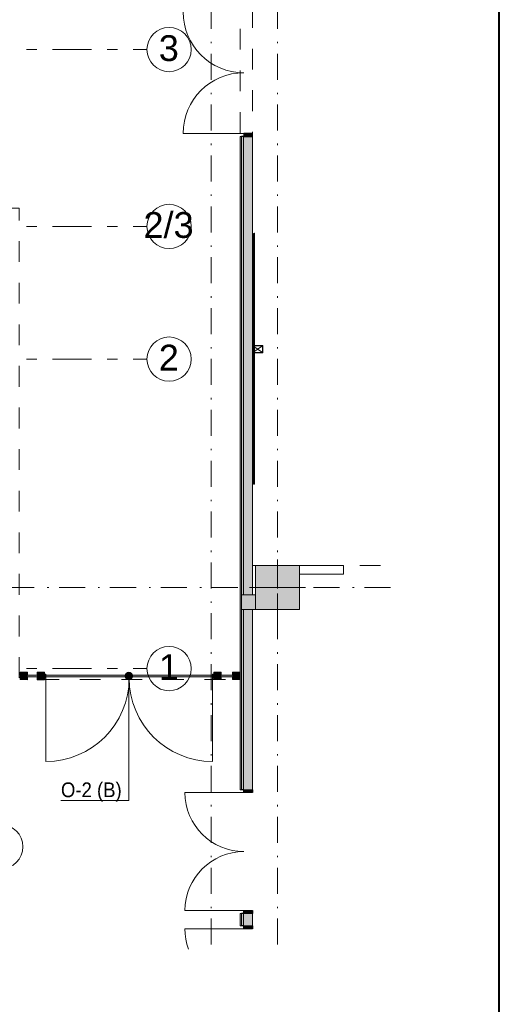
# Model space of a CAD drawing. Header units: millimetres. Extents: x 0 to 1395, y 0 to 589.
# Tile 16 of 23: x 382 to 415, y 134 to 201. Entities that reach past the tile are written whole.
import ezdxf
from ezdxf.xclip import XClip

# ---------------------------------------------------------------- set-up
doc = ezdxf.new("R2010")
doc.units = ezdxf.units.MM
doc.header["$MEASUREMENT"] = 0
doc.header["$XCLIPFRAME"] = 0
for name, pattern in [('Штрих-Штриховая', [10.936111, 5.291667, -2.116667, 1.411111, -2.116667]), ('Штриховая', [5.644444, 2.822222, -2.822222]), ('Штрихпунктирная', [6.702778, 3.527778, -1.763889, 0, -1.411111])]:
    doc.linetypes.add(name, pattern=pattern)
for name, color, linetype in [('АИ - Фасадная отделка', 7, 'Continuous'), ('Конструктив - ГКЛ', 7, 'Continuous'), ('Конструктив - Колонны', 7, 'Continuous'), ('Конструктив - Стены наружние фасад', 7, 'Continuous'), ('Конструктив - Фасадные стены сущ', 7, 'Continuous'), ('Местность - Забор', 7, 'Continuous'), ('Элемент Модели - Зона', 7, 'Continuous'), ('Элемент модели - Зоны уличных помещений', 7, 'Continuous'), ('Элемент Модели - Оси', 7, 'Continuous'), ('Элемент модели - Оси Улица Бани', 7, 'Continuous')]:
    doc.layers.add(name, color=color, linetype=linetype)
doc.styles.add('СГЕНЕРИР_СТИЛЬ_3', font='txt')

# ---------------------------------------------------------------- blocks, each defined once
blk = doc.blocks.new('Чертеж_2_2', base_point=(217.704, 72.604))
at = {"layer": 'Конструктив - Колонны', "linetype": 'Continuous', "lineweight": 0, "true_color": 0x000000}
blk.add_hatch(color=18, dxfattribs=at).paths.add_polyline_path([(398.454, 161.104), (401.454, 161.104), (401.454, 164.104), (398.454, 164.104)])
at = {"layer": 'Конструктив - Стены наружние фасад', "linetype": 'Continuous', "lineweight": 0, "true_color": 0x000000}
for points in [[(397.429, 148.889), (397.504, 148.889), (397.504, 193.204), (397.429, 193.204)], [(397.654, 193.204), (397.504, 193.204), (397.504, 162.104), (397.654, 162.104)], [(398.254, 193.204), (397.654, 193.204), (397.654, 162.104), (398.254, 162.104)], [(398.254, 193.204), (398.254, 193.404), (397.679, 193.404), (397.679, 193.204)], [(397.654, 161.104), (397.504, 161.104), (397.504, 148.889), (397.654, 148.889)], [(397.654, 148.889), (398.254, 148.889), (398.254, 161.104), (397.654, 161.104)], [(398.254, 148.889), (397.679, 148.889), (397.679, 148.689), (398.254, 148.689)], [(397.429, 139.654), (397.504, 139.654), (397.504, 140.489), (397.429, 140.489)], [(397.654, 140.489), (397.504, 140.489), (397.504, 139.654), (397.654, 139.654)], [(397.654, 139.654), (398.254, 139.654), (398.254, 140.489), (397.654, 140.489)], [(397.679, 140.489), (398.254, 140.489), (398.254, 140.689), (397.679, 140.689)], [(398.254, 139.654), (397.679, 139.654), (397.679, 139.454), (398.254, 139.454)]]:
    blk.add_hatch(color=18, dxfattribs=at).paths.add_polyline_path(points)
at = {"layer": 'Конструктив - Фасадные стены сущ', "linetype": 'Continuous', "lineweight": 0, "true_color": 0x000000}
for points in [[(397.654, 161.104), (397.654, 162.104), (397.504, 162.104), (397.504, 161.104)], [(398.254, 161.104), (398.254, 162.104), (397.654, 162.104), (397.654, 161.104)], [(398.254, 161.104), (398.454, 161.104), (398.454, 162.104), (398.254, 162.104)]]:
    blk.add_hatch(color=18, dxfattribs=at).paths.add_polyline_path(points)
at = {"layer": 'Местность - Забор', "linetype": 'Continuous', "lineweight": 0, "true_color": 0x2b2b2b}
for points in [[(382.657, 156.579), (382.507, 156.579), (382.506, 156.354), (383.006, 156.353), (383.007, 156.578), (382.857, 156.579), (382.857, 156.629), (383.007, 156.628), (383.007, 156.853), (382.507, 156.854), (382.507, 156.629), (382.657, 156.629)], [(383.796, 156.577), (383.646, 156.577), (383.646, 156.352), (384.146, 156.352), (384.146, 156.577), (383.996, 156.577), (383.996, 156.627), (384.146, 156.627), (384.146, 156.852), (383.646, 156.852), (383.646, 156.627), (383.796, 156.627)], [(395.796, 156.579), (395.646, 156.579), (395.646, 156.354), (396.146, 156.354), (396.146, 156.579), (395.996, 156.579), (395.996, 156.629), (396.146, 156.629), (396.146, 156.854), (395.646, 156.854), (395.646, 156.629), (395.796, 156.629)], [(397.057, 156.579), (396.907, 156.579), (396.907, 156.354), (397.407, 156.354), (397.407, 156.579), (397.257, 156.579), (397.257, 156.629), (397.407, 156.629), (397.407, 156.854), (396.907, 156.854), (396.907, 156.629), (397.057, 156.629)]]:
    blk.add_hatch(color=250, dxfattribs=at).paths.add_polyline_path(points)
at = {"layer": 'Местность - Забор', "linetype": 'Continuous', "lineweight": 0, "true_color": 0x000000}
for points in [[(382.556, 156.654), (382.556, 156.554), (382.657, 156.554), (382.657, 156.654)], [(382.857, 156.654), (382.857, 156.554), (383.796, 156.552), (383.796, 156.652)], [(383.996, 156.652), (383.996, 156.552), (395.796, 156.554), (395.796, 156.654)], [(384.021, 156.729), (384.021, 156.454), (384.246, 156.454), (384.246, 156.729)], [(395.771, 156.454), (395.771, 156.729), (395.546, 156.729), (395.546, 156.454)], [(395.996, 156.654), (395.996, 156.554), (397.057, 156.554), (397.057, 156.654)], [(397.257, 156.654), (397.257, 156.554), (397.304, 156.554), (397.304, 156.654)]]:
    blk.add_hatch(color=18, dxfattribs=at).paths.add_polyline_path(points)
at = {"layer": 'Элемент Модели - Зона', "linetype": 'Continuous', "lineweight": 0, "true_color": 0x000000}
blk.add_hatch(color=18, dxfattribs=at).paths.add_polyline_path([(389.619, 156.604), (389.638, 156.509), (389.692, 156.428), (389.773, 156.373), (389.869, 156.354), (389.965, 156.373), (390.046, 156.428), (390.1, 156.509), (390.119, 156.604), (390.1, 156.7), (390.046, 156.781), (389.965, 156.835), (389.869, 156.854), (389.773, 156.835), (389.692, 156.781), (389.638, 156.7)])
at = {"layer": 'АИ - Фасадная отделка', "color": 7, "linetype": 'Continuous', "lineweight": 15, "ltscale": 0.5}
for q in [(398.336, 186.632), (398.386, 169.62)]:
    blk.add_line((398.386, 186.632), q, dxfattribs=at)
at = {"layer": 'АИ - Фасадная отделка', "color": 7, "linetype": 'Continuous', "lineweight": 15, "ltscale": 0.5, "flags": 128}
blk.add_lwpolyline([(398.386, 169.62), (398.336, 169.62), (398.336, 186.632), (398.386, 186.632)], close=True, dxfattribs=at)
at = {"layer": 'АИ - Фасадная отделка', "color": 7, "linetype": 'Continuous', "lineweight": 15, "ltscale": 0.5}
blk.add_point((398.386, 186.632), dxfattribs=at)
at = {"layer": 'Конструктив - ГКЛ', "color": 251, "linetype": 'Continuous', "lineweight": 15, "ltscale": 0.5, "true_color": 0x575757, "flags": 128}
for points in [[(404.439, 164.104), (401.454, 164.104)], [(404.439, 163.504), (404.439, 164.104)], [(401.479, 163.504), (404.439, 163.504)]]:
    blk.add_lwpolyline(points, dxfattribs=at)
at = {"layer": 'Конструктив - Колонны', "color": 251, "linetype": 'Continuous', "lineweight": 5, "ltscale": 0.5, "true_color": 0x575757}
for p, q in [((399.954, 163.004), (399.954, 164.504)), ((399.554, 162.604), (398.054, 162.604)), ((400.354, 162.604), (401.854, 162.604)), ((399.954, 162.204), (399.954, 160.704))]:
    blk.add_line(p, q, dxfattribs=at)
at = {"layer": 'Конструктив - Колонны', "color": 251, "linetype": 'Continuous', "lineweight": 15, "ltscale": 0.5, "true_color": 0x575757, "flags": 128}
blk.add_lwpolyline([(398.454, 161.104), (401.454, 161.104), (401.454, 164.104), (398.454, 164.104)], close=True, dxfattribs=at)
at = {"layer": 'Конструктив - Колонны', "color": 251, "linetype": 'Continuous', "lineweight": 5, "ltscale": 0.5, "true_color": 0x575757}
blk.add_point((399.954, 162.604), dxfattribs=at)
at = {"layer": 'Конструктив - Стены наружние фасад', "color": 251, "linetype": 'Continuous', "lineweight": 15, "ltscale": 0.5, "true_color": 0x575757}
for p, q in [((397.679, 193.404), (393.554, 193.404)), ((397.504, 193.204), (397.429, 193.204)), ((397.504, 193.204), (397.429, 193.204)), ((397.504, 193.204), (397.429, 193.204)), ((397.679, 148.689), (393.679, 148.689)), ((397.504, 148.889), (397.429, 148.889)), ((397.504, 148.889), (397.429, 148.889)), ((397.504, 148.889), (397.429, 148.889)), ((397.679, 140.689), (393.679, 140.689)), ((397.504, 140.489), (397.429, 140.489)), ((397.504, 140.489), (397.429, 140.489)), ((397.504, 140.489), (397.429, 140.489)), ((397.504, 139.654), (397.429, 139.654)), ((397.504, 139.654), (397.429, 139.654)), ((397.504, 139.654), (397.429, 139.654)), ((397.679, 139.454), (393.679, 139.454))]:
    blk.add_line(p, q, dxfattribs=at)
at = {"layer": 'Конструктив - Стены наружние фасад', "color": 251, "linetype": 'Continuous', "lineweight": 20, "ltscale": 0.5, "true_color": 0x575757}
for p, q in [((397.429, 193.204), (397.429, 193.019)), ((397.429, 193.204), (397.429, 193.019)), ((397.429, 193.204), (397.429, 193.019)), ((397.504, 162.104), (397.504, 193.204)), ((397.654, 162.104), (397.654, 193.204)), ((398.254, 193.204), (398.254, 193.019)), ((398.254, 193.204), (398.254, 193.019)), ((398.254, 193.204), (398.254, 193.019)), ((397.654, 162.104), (397.504, 162.104)), ((397.504, 162.104), (397.504, 161.104)), ((397.654, 162.104), (397.504, 162.104)), ((397.504, 162.104), (397.504, 161.104)), ((398.254, 162.104), (397.654, 162.104)), ((398.254, 162.104), (397.654, 162.104)), ((397.504, 161.104), (397.654, 161.104)), ((397.504, 148.889), (397.504, 161.104)), ((397.504, 161.104), (397.654, 161.104)), ((397.654, 161.104), (398.254, 161.104)), ((397.654, 148.889), (397.654, 161.104)), ((397.654, 161.104), (398.254, 161.104)), ((397.429, 148.889), (397.429, 149.074)), ((397.429, 148.889), (397.429, 149.074)), ((397.429, 148.889), (397.429, 149.074)), ((398.254, 148.889), (398.254, 149.074)), ((398.254, 148.889), (398.254, 149.074)), ((398.254, 148.889), (398.254, 149.074)), ((397.429, 140.489), (397.429, 140.304)), ((397.429, 140.489), (397.429, 140.304)), ((397.429, 140.489), (397.429, 140.304)), ((397.504, 139.654), (397.504, 140.489)), ((397.654, 139.654), (397.654, 140.489)), ((398.254, 140.489), (398.254, 140.304)), ((398.254, 140.489), (398.254, 140.304)), ((398.254, 140.489), (398.254, 140.304)), ((397.429, 139.654), (397.429, 139.839)), ((397.429, 139.654), (397.429, 139.839)), ((397.429, 139.654), (397.429, 139.839)), ((398.254, 139.654), (398.254, 139.839)), ((398.254, 139.654), (398.254, 139.839)), ((398.254, 139.654), (398.254, 139.839))]:
    blk.add_line(p, q, dxfattribs=at)
at = {"layer": 'Конструктив - Стены наружние фасад', "color": 251, "linetype": 'Continuous', "lineweight": 30, "ltscale": 0.5, "true_color": 0x575757}
for p, q in [((397.654, 193.204), (397.504, 193.204)), ((397.654, 193.204), (397.504, 193.204)), ((397.654, 193.204), (397.504, 193.204)), ((398.254, 193.404), (397.679, 193.404)), ((397.679, 193.404), (397.679, 193.204)), ((397.679, 193.204), (398.254, 193.204)), ((398.254, 193.204), (398.254, 193.404)), ((397.654, 148.889), (397.504, 148.889)), ((397.654, 148.889), (397.504, 148.889)), ((397.654, 148.889), (397.504, 148.889)), ((397.679, 148.689), (397.679, 148.889)), ((397.679, 148.889), (398.254, 148.889)), ((398.254, 148.689), (397.679, 148.689)), ((398.254, 148.889), (398.254, 148.689)), ((397.654, 140.489), (397.504, 140.489)), ((397.654, 140.489), (397.504, 140.489)), ((397.654, 140.489), (397.504, 140.489)), ((397.679, 140.489), (397.679, 140.689)), ((397.679, 140.689), (398.254, 140.689)), ((398.254, 140.489), (397.679, 140.489)), ((398.254, 140.689), (398.254, 140.489)), ((397.654, 139.654), (397.504, 139.654)), ((397.654, 139.654), (397.504, 139.654)), ((397.654, 139.654), (397.504, 139.654)), ((397.679, 139.454), (397.679, 139.654)), ((397.679, 139.654), (398.254, 139.654)), ((398.254, 139.654), (398.254, 139.454)), ((398.254, 139.454), (397.679, 139.454))]:
    blk.add_line(p, q, dxfattribs=at)
at = {"layer": 'Конструктив - Стены наружние фасад', "color": 251, "linetype": 'Continuous', "lineweight": 5, "ltscale": 0.5, "true_color": 0x575757}
for p, q in [((397.679, 193.204), (397.654, 193.204)), ((397.679, 193.204), (397.654, 193.204)), ((397.679, 193.204), (397.654, 193.204)), ((398.254, 193.204), (397.679, 193.204)), ((398.254, 193.204), (397.679, 193.204)), ((398.254, 193.204), (397.679, 193.204)), ((397.679, 148.889), (397.654, 148.889)), ((397.679, 148.889), (397.654, 148.889)), ((397.679, 148.889), (397.654, 148.889)), ((398.254, 148.889), (397.679, 148.889)), ((398.254, 148.889), (397.679, 148.889)), ((398.254, 148.889), (397.679, 148.889)), ((397.679, 140.489), (397.654, 140.489)), ((397.679, 140.489), (397.654, 140.489)), ((397.679, 140.489), (397.654, 140.489)), ((398.254, 140.489), (397.679, 140.489)), ((398.254, 140.489), (397.679, 140.489)), ((398.254, 140.489), (397.679, 140.489)), ((397.679, 139.654), (397.654, 139.654)), ((397.679, 139.654), (397.654, 139.654)), ((397.679, 139.654), (397.654, 139.654)), ((398.254, 139.654), (397.679, 139.654)), ((398.254, 139.654), (397.679, 139.654)), ((398.254, 139.654), (397.679, 139.654))]:
    blk.add_line(p, q, dxfattribs=at)
at = {"layer": 'Конструктив - Стены наружние фасад', "color": 251, "linetype": 'Continuous', "lineweight": 20, "ltscale": 0.5, "true_color": 0x575757, "flags": 128}
for points in [[(397.429, 193.204), (397.429, 148.889)], [(398.254, 162.104), (398.254, 193.204)], [(398.254, 148.889), (398.254, 161.104)], [(397.429, 140.489), (397.429, 139.654)], [(398.254, 139.654), (398.254, 140.489)]]:
    blk.add_lwpolyline(points, dxfattribs=at)
at = {"layer": 'Конструктив - Стены наружние фасад', "color": 251, "linetype": 'Continuous', "lineweight": 15, "ltscale": 0.5, "true_color": 0x575757}
for centre, start, end in [((397.679, 201.654), 180, 270), ((397.679, 193.404), 90, 180)]:
    blk.add_arc(centre, 4.125, start, end, dxfattribs=at)
at = {"layer": 'Конструктив - Стены наружние фасад', "color": 251, "linetype": 'Continuous', "lineweight": 5, "ltscale": 0.5, "true_color": 0x575757}
for centre, start, end in [((397.679, 148.689), 180, 270), ((397.679, 140.689), 90, 180), ((397.679, 139.454), 180, 200.10772)]:
    blk.add_arc(centre, 4, start, end, dxfattribs=at)
at = {"layer": 'Конструктив - Фасадные стены сущ', "color": 7, "linetype": 'Continuous', "lineweight": 15, "ltscale": 0.5}
for p, q in [((398.929, 179.002), (398.279, 178.552)), ((398.279, 179.002), (398.929, 178.552))]:
    blk.add_line(p, q, dxfattribs=at)
at = {"layer": 'Конструктив - Фасадные стены сущ', "color": 7, "linetype": 'Continuous', "lineweight": 15, "ltscale": 0.5, "flags": 128}
for points in [[(398.254, 178.527), (398.254, 179.027), (398.954, 179.027), (398.954, 178.527)], [(398.279, 178.552), (398.279, 179.002), (398.929, 179.002), (398.929, 178.552)]]:
    blk.add_lwpolyline(points, close=True, dxfattribs=at)
at = {"layer": 'Конструктив - Фасадные стены сущ', "color": 251, "linetype": 'Continuous', "lineweight": 20, "ltscale": 0.5, "true_color": 0x575757, "flags": 128}
for points in [[(398.454, 162.104), (398.254, 162.104)], [(398.254, 161.104), (398.454, 161.104)]]:
    blk.add_lwpolyline(points, dxfattribs=at)
at = {"layer": 'Местность - Забор', "color": 7, "linetype": 'Continuous', "lineweight": 15, "ltscale": 0.5}
for p, q in [((382.507, 156.579), (382.506, 156.354)), ((382.506, 156.354), (383.006, 156.353)), ((382.507, 156.854), (382.507, 156.629)), ((382.507, 156.854), (383.007, 156.853)), ((382.507, 156.629), (382.657, 156.629)), ((382.507, 156.579), (382.657, 156.579)), ((382.657, 156.629), (382.657, 156.579)), ((382.857, 156.629), (382.857, 156.579)), ((382.857, 156.629), (383.007, 156.628)), ((382.857, 156.579), (383.007, 156.578)), ((383.007, 156.578), (383.006, 156.353)), ((383.007, 156.853), (383.007, 156.628)), ((383.646, 156.852), (383.646, 156.627)), ((383.646, 156.852), (384.146, 156.852)), ((383.646, 156.627), (383.796, 156.627)), ((383.646, 156.577), (383.646, 156.352)), ((383.646, 156.577), (383.796, 156.577)), ((383.646, 156.352), (384.146, 156.352)), ((383.796, 156.627), (383.796, 156.577)), ((383.996, 156.627), (383.996, 156.577)), ((384.146, 156.627), (383.996, 156.627)), ((384.146, 156.577), (383.996, 156.577)), ((384.146, 156.852), (384.146, 156.627)), ((384.146, 156.577), (384.146, 156.352)), ((396.146, 156.854), (395.646, 156.854)), ((395.646, 156.854), (395.646, 156.629)), ((395.796, 156.629), (395.646, 156.629)), ((395.646, 156.579), (395.646, 156.354)), ((395.796, 156.579), (395.646, 156.579)), ((396.146, 156.354), (395.646, 156.354)), ((395.796, 156.629), (395.796, 156.579)), ((395.996, 156.629), (395.996, 156.579)), ((396.146, 156.629), (395.996, 156.629)), ((396.146, 156.579), (395.996, 156.579)), ((396.146, 156.854), (396.146, 156.629)), ((396.146, 156.579), (396.146, 156.354)), ((396.907, 156.854), (396.907, 156.629)), ((397.407, 156.854), (396.907, 156.854)), ((397.057, 156.629), (396.907, 156.629)), ((397.057, 156.579), (396.907, 156.579)), ((396.907, 156.579), (396.907, 156.354)), ((397.407, 156.354), (396.907, 156.354)), ((397.057, 156.629), (397.057, 156.579)), ((397.257, 156.629), (397.257, 156.579)), ((397.407, 156.629), (397.257, 156.629)), ((397.407, 156.579), (397.257, 156.579)), ((397.407, 156.854), (397.407, 156.629)), ((397.407, 156.579), (397.407, 156.354))]:
    blk.add_line(p, q, dxfattribs=at)
at = {"layer": 'Местность - Забор', "color": 7, "linetype": 'Continuous', "lineweight": 15, "ltscale": 0.5, "flags": 128}
for points in [[(382.556, 156.654), (382.556, 156.554), (382.657, 156.554), (382.657, 156.654)], [(382.857, 156.654), (382.857, 156.554), (383.796, 156.552), (383.796, 156.652)], [(383.996, 156.652), (383.996, 156.552), (395.796, 156.554), (395.796, 156.654)], [(384.021, 156.729), (384.246, 156.729), (384.246, 156.454), (384.021, 156.454)], [(395.771, 156.454), (395.546, 156.454), (395.546, 156.729), (395.771, 156.729)], [(395.996, 156.654), (395.996, 156.554), (397.057, 156.554), (397.057, 156.654)], [(397.257, 156.654), (397.257, 156.554), (397.304, 156.554), (397.304, 156.654)]]:
    blk.add_lwpolyline(points, close=True, dxfattribs=at)
for points in [[(382.556, 156.629), (382.556, 156.579)], [(383.007, 156.653), (383.646, 156.652)], [(383.007, 156.553), (383.646, 156.552)], [(396.146, 156.654), (396.907, 156.654)], [(396.146, 156.554), (396.907, 156.554)], [(397.304, 156.629), (397.304, 156.579)]]:
    blk.add_lwpolyline(points, dxfattribs=at)
at = {"layer": 'Элемент Модели - Зона', "color": 7, "linetype": 'Continuous', "lineweight": 15, "ltscale": 0.5}
for p, q in [((384.246, 156.454), (384.246, 150.804)), ((389.869, 156.354), (389.869, 148.145)), ((395.546, 156.454), (395.546, 150.804)), ((389.318, 148.145), (385.269, 148.145)), ((389.869, 148.145), (389.318, 148.145))]:
    blk.add_line(p, q, dxfattribs=at)
at = {"layer": 'Элемент Модели - Зона', "color": 7, "linetype": 'Штриховая', "lineweight": 15, "ltscale": 0.5, "flags": 128}
blk.add_lwpolyline([(407.644, 210.292), (401.454, 210.292), (401.454, 207.854), (398.454, 207.854), (398.454, 210.292), (398.254, 210.292), (398.254, 164.104), (407.644, 164.104)], dxfattribs=at)
at = {"layer": 'Элемент Модели - Зона', "color": 7, "linetype": 'Continuous', "lineweight": 15, "ltscale": 0.5}
blk.add_circle((389.869, 156.604), 0.25, dxfattribs=at)
for centre, start, end in [((384.246, 156.454), 270, 0), ((395.546, 156.454), 180, 270)]:
    blk.add_arc(centre, 5.65, start, end, dxfattribs=at)
at = {"layer": 'Элемент модели - Зоны уличных помещений', "color": 7, "linetype": 'Штриховая', "lineweight": 15, "ltscale": 0.5, "flags": 128}
blk.add_lwpolyline([(165.259, 200.352), (168.467, 200.352), (219.03, 200.237), (358.431, 200.352), (358.431, 188.352), (382.431, 188.352), (382.431, 156.354), (397.429, 156.354), (397.429, 216.729), (367.43, 216.729), (367.43, 222.852), (164.979, 222.852)], close=True, dxfattribs=at)
at = {"layer": 'Элемент Модели - Оси', "color": 7, "linetype": 'Штрихпунктирная', "lineweight": 15, "ltscale": 0.5}
for p, q in [((395.454, 533.604), (395.454, 138.079)), ((399.954, 533.604), (399.954, 138.079)), ((153.901, 162.604), (407.644, 162.604))]:
    blk.add_line(p, q, dxfattribs=at)
at = {"layer": 'Элемент модели - Оси Улица Бани', "color": 7, "linetype": 'Штрих-Штриховая', "lineweight": 15, "ltscale": 0.5}
for p, q in [((362.824, 199.102), (391.101, 199.102)), ((362.824, 187.102), (391.101, 187.102)), ((362.824, 178.102), (391.101, 178.102)), ((362.824, 157.102), (391.101, 157.102))]:
    blk.add_line(p, q, dxfattribs=at)
at = {"layer": 'Элемент модели - Оси Улица Бани', "color": 7, "linetype": 'Continuous', "lineweight": 15, "ltscale": 0.5}
for centre in [(392.601, 199.102), (392.601, 187.102), (392.601, 178.102), (392.601, 157.102), (381.186, 145.023)]:
    blk.add_circle(centre, 1.5, dxfattribs=at)
at = {"color": 7, "linetype": 'Continuous', "lineweight": 15, "insert": (385.269, 148.081), "char_height": 1, "attachment_point": 7, "style": 'СГЕНЕРИР_СТИЛЬ_3'}
blk.add_mtext('\\A1;{\\W0.900000x;\\pql;\\fArial|b0|i0|c204|p38;О-\\fArial|b0|i0|c204|p38;2\\fArial|b0|i0|c204|p38; (В)}', dxfattribs=at)
at = {"layer": 'Элемент модели - Оси Улица Бани', "color": 7, "linetype": 'Continuous', "lineweight": 15, "char_height": 1.75, "attachment_point": 6, "style": 'СГЕНЕРИР_СТИЛЬ_3'}
for s, insert in [('\\A1;{\\pqr;\\pt0;\\fArial|b0|i0|c204|p38;3}', (393.265, 199.187)), ('\\A1;{\\pqr;\\pt0;\\fArial|b0|i0|c204|p38;2/3}', (394.265, 187.187)), ('\\A1;{\\pqr;\\pt0;\\fArial|b0|i0|c204|p38;2}', (393.265, 178.202)), ('\\A1;{\\pqr;\\pt0;\\fArial|b0|i0|c204|p38;1}', (393.265, 157.202))]:
    blk.add_mtext(s, dxfattribs=dict(at, insert=insert))

msp = doc.modelspace()

# ---------------------------------------------------------------- linework, layer by layer
at = {"color": 7, "linetype": 'Continuous', "lineweight": 40}
msp.add_line((415, 5), (415, 589), dxfattribs=at)

# ---------------------------------------------------------------- block references
at = {"color": 161, "linetype": 'Continuous', "lineweight": 40, "true_color": 0x83aefe}
ref = msp.add_blockref('Чертеж_2_2', (217.704, 72.604), dxfattribs=at)
XClip(ref).set_block_clipping_path([(75.5282337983, 138.0790885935), (407.6441154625, 585.1734188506)])

doc.saveas('drawing.dxf')
